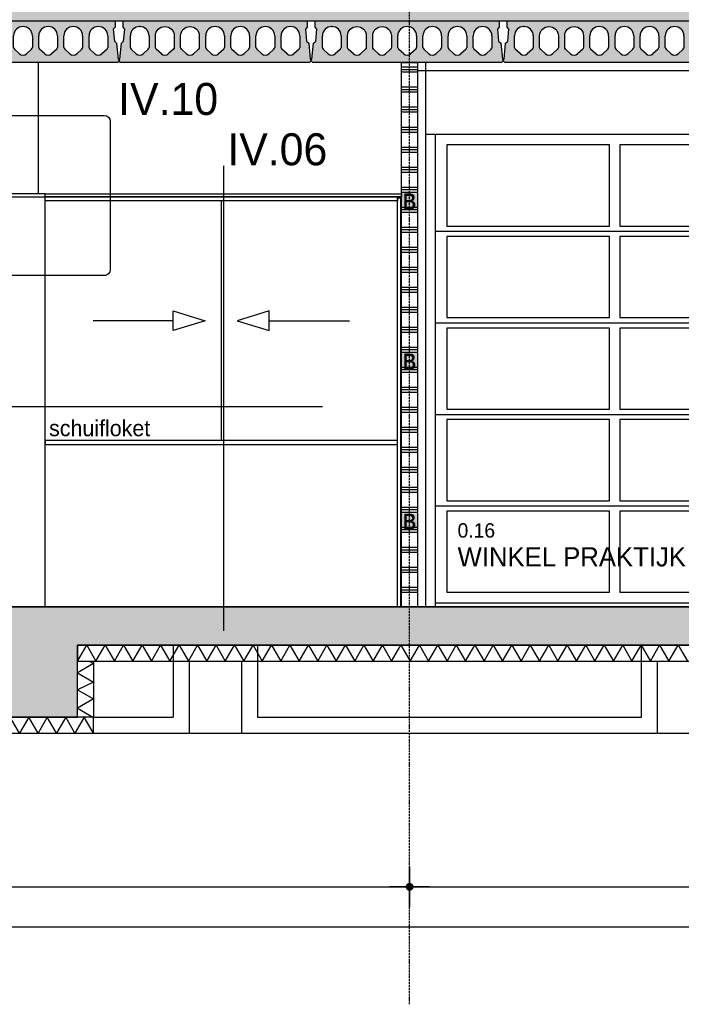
# Model space of a CAD drawing. Header units: millimetres. Extents: x -297000 to 504135, y -166520 to 252050.
# Tile 247 of 250: x 27289 to 31423, y -37084 to -30933. Entities that reach past the tile are written whole.
import ezdxf

# ---------------------------------------------------------------- set-up
doc = ezdxf.new("R2010")
doc.units = ezdxf.units.MM
doc.header["$MEASUREMENT"] = 0
for name, pattern in [('ACAD_ISO10W100', [18, 12, -3, 0, -3]), ('CENTER', [50.800000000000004, 31.75, -6.349999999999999, 6.349999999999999, -6.349999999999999]), ('HIDDEN2', [4.762499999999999, 3.175, -1.5875])]:
    doc.linetypes.add(name, pattern=pattern)
doc.layers.get('Defpoints').update_dxf_attribs({"color": 6})
doc.layers.add('000_FRAME_N', color=30, linetype='Continuous', plot=False)
for name, color, linetype in [('010_D0050_D', 1, 'Continuous'), ('010_T0050_T', 4, 'Continuous'), ('010_T0100_T', 4, 'Continuous'), ('040_AXPRI_B', 9, 'CENTER'), ('053_SHADE_S', 253, 'Continuous'), ('068_HATCH_H', 8, 'Continuous'), ('080_SYMB_DETAIL', 4, 'Continuous'), ('210_INSUL_G', 8, 'Continuous'), ('220_WALIN_E', 1, 'Continuous'), ('220_WALIN_G', 1, 'Continuous'), ('299_CONCR_G', 3, 'Continuous'), ('299_CONCR_H', 251, 'Continuous'), ('299_STEEL_H', 8, 'Continuous'), ('310_WINDO_E', 1, 'Continuous'), ('320_DOORS_E', 8, 'Continuous'), ('420_WAFIN_G', 1, 'Continuous'), ('450_CEIFI_G', 2, 'Continuous')]:
    doc.layers.add(name, color=color, linetype=linetype)
doc.styles.add('VMX 1 SMALL 100', font='unvr55w.TTF', dxfattribs={"height": 100})
doc.styles.add('VMX 2 MEDIUM 50', font='unvr55w.TTF', dxfattribs={"height": 100})
doc.styles.add('VMX 3 BIG 200', font='unvr55w.TTF', dxfattribs={"height": 800})
doc.styles.add('VMX 4 GIANT 50', font='unvr55w.TTF', dxfattribs={"height": 300})
doc.dimstyles.new('VMX 50', dxfattribs={"dimscale": 50, "dimtxt": 1, "dimasz": 1, "dimexe": 2, "dimexo": 2, "dimgap": 0.7, "dimtad": 1, "dimdec": 0, "dimdsep": 46, "dimtxsty": 'VMX 2 MEDIUM 50', "dimblk1": 'VMX-DIM-ARROW', "dimblk2": 'VMX-DIM-ARROW', "dimsah": 1, "dimcen": 1, "dimdle": 2, "dimse1": 1, "dimse2": 1, "dimclrd": 256, "dimclre": 256, "dimclrt": 256, "dimadec": 0, "dimazin": 0, "dimtm": 1e-09, "dimtfac": 1, "dimtdec": 0, "dimtmove": 2, "dimatfit": 2, "dimldrblk": 'VMX-DIM-ARROW', "dimfxl": 0, "dimtolj": 2, "dimlwd": -1, "dimarcsym": 0})

# ---------------------------------------------------------------- blocks, each defined once
blk = doc.blocks.new('GRID02')
at = {"layer": '040_AXPRI_B', "linetype": 'ACAD_ISO10W100'}
blk.add_line((17399.99999783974, -2483.903999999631), (17399.99999788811, 11470.78071810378), dxfattribs=at)
at = {"layer": 'Defpoints'}
blk.add_lwpolyline([(-4000, 0), (27199.99999785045, 0)], dxfattribs=at)
blk = doc.blocks.new('KANAALPLAAT260')
at = {"layer": '299_CONCR_H'}
h = blk.add_hatch(color=256, dxfattribs=at)
h.paths.add_polyline_path([(5.049627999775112, 120.4962809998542), (18.44946200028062, 133.8961149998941), (25.96350099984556, 209.0364990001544), (15, 220), (15, 260), (1165, 260), (1165, 220), (1154.036499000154, 209.0364990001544), (1161.550537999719, 133.8961149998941), (1174.950372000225, 120.4962809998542), (1185, 20), (1190, 20), (1190, 10), (1180, 0), (0, 0), (-10, 10), (-10, 20), (-5, 20)])
edge = h.paths.add_edge_path(flags=16)
edge.add_arc((119, 76.68257113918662), 31.68257478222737, 226.8415831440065, 313.1584168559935)
edge.add_line((140.6714472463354, 53.57123368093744), (172.760268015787, 83.66084609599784))
edge.add_arc((162.5, 94.60282490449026), 15, 313.1584168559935, 360)
edge.add_line((177.5, 94.60282490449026), (177.5, 166.5))
edge.add_arc((119, 166.5), 58.5, 0, 180)
edge.add_line((60.5, 166.5), (60.5, 94.60282490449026))
edge.add_arc((75.5, 94.60282490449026), 14.99999999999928, 180, 226.8415831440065)
edge.add_line((65.239731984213, 83.66084609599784), (97.32855275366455, 53.57123368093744))
edge = h.paths.add_edge_path(flags=16)
edge.add_line((254.3285527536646, 53.57123368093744), (222.239731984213, 83.66084609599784))
edge.add_arc((232.5, 94.60282490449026), 14.99999999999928, 180, 226.8415831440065, ccw=False)
edge.add_line((217.5, 94.60282490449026), (217.5, 166.5))
edge.add_arc((276, 166.5), 58.5, 0, 180, ccw=False)
edge.add_line((334.5, 166.5), (334.5, 94.60282490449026))
edge.add_arc((319.5, 94.60282490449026), 15, -46.841583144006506, 0, ccw=False)
edge.add_line((329.760268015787, 83.66084609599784), (297.6714472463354, 53.57123368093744))
edge.add_arc((276, 76.68257113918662), 31.68257478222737, 226.8415831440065, 313.1584168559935, ccw=False)
edge = h.paths.add_edge_path(flags=16)
edge.add_arc((389.5, 94.60282490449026), 14.99999999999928, 180, 226.8415831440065)
edge.add_line((379.239731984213, 83.66084609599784), (411.3285527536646, 53.57123368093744))
edge.add_arc((433, 76.68257113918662), 31.68257478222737, 226.8415831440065, 313.1584168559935)
edge.add_line((454.6714472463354, 53.57123368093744), (486.760268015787, 83.66084609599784))
edge.add_arc((476.5, 94.60282490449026), 15, 313.1584168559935, 360)
edge.add_line((491.5, 94.60282490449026), (491.5, 166.5))
edge.add_arc((433, 166.5), 58.5, 0, 180)
edge.add_line((374.5, 166.5), (374.5, 94.60282490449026))
edge = h.paths.add_edge_path(flags=16)
edge.add_arc((590, 76.68257113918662), 31.68257478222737, 226.8415831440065, 313.1584168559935)
edge.add_line((611.6714472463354, 53.57123368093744), (643.760268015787, 83.66084609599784))
edge.add_arc((633.5, 94.60282490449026), 15, 313.1584168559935, 360)
edge.add_line((648.5, 94.60282490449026), (648.5, 166.5))
edge.add_arc((590, 166.5), 58.5, 0, 180)
edge.add_line((531.5, 166.5), (531.5, 94.60282490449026))
edge.add_arc((546.5, 94.60282490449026), 14.99999999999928, 180, 226.8415831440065)
edge.add_line((536.239731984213, 83.66084609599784), (568.3285527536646, 53.57123368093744))
edge = h.paths.add_edge_path(flags=16)
edge.add_line((725.3285527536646, 53.57123368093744), (693.239731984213, 83.66084609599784))
edge.add_arc((703.5, 94.60282490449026), 14.99999999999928, 180, 226.8415831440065, ccw=False)
edge.add_line((688.5, 94.60282490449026), (688.5, 166.5))
edge.add_arc((747, 166.5), 58.5, 0, 180, ccw=False)
edge.add_line((805.5, 166.5), (805.5, 94.60282490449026))
edge.add_arc((790.5, 94.60282490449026), 15, -46.841583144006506, 0, ccw=False)
edge.add_line((800.760268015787, 83.66084609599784), (768.6714472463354, 53.57123368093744))
edge.add_arc((747, 76.68257113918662), 31.68257478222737, 226.8415831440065, 313.1584168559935, ccw=False)
edge = h.paths.add_edge_path(flags=16)
edge.add_arc((860.5, 94.60282490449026), 14.99999999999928, 180, 226.8415831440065)
edge.add_line((850.239731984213, 83.66084609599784), (882.3285527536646, 53.57123368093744))
edge.add_arc((904, 76.68257113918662), 31.68257478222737, 226.8415831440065, 313.1584168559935)
edge.add_line((925.6714472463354, 53.57123368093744), (957.760268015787, 83.66084609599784))
edge.add_arc((947.5, 94.60282490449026), 15, 313.1584168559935, 360)
edge.add_line((962.5, 94.60282490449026), (962.5, 166.5))
edge.add_arc((904, 166.5), 58.5, 0, 180)
edge.add_line((845.5, 166.5), (845.5, 94.60282490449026))
edge = h.paths.add_edge_path(flags=16)
edge.add_line((1002.5, 94.60282490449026), (1002.5, 166.5))
edge.add_arc((1061, 166.5), 58.5, 0, 180, ccw=False)
edge.add_line((1119.5, 166.5), (1119.5, 94.60282490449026))
edge.add_arc((1104.5, 94.60282490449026), 15, -46.841583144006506, 0, ccw=False)
edge.add_line((1114.760268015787, 83.66084609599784), (1082.671447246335, 53.57123368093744))
edge.add_arc((1061, 76.68257113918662), 31.68257478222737, 226.8415831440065, 313.1584168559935, ccw=False)
edge.add_line((1039.328552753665, 53.57123368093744), (1007.239731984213, 83.66084609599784))
edge.add_arc((1017.5, 94.60282490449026), 14.99999999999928, 180, 226.8415831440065, ccw=False)
at = {"layer": '299_CONCR_G'}
for p, q in [((60.5, 94.60282490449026), (60.5, 166.5)), ((177.5, 166.5), (177.5, 94.60282490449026)), ((531.5, 94.60282490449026), (531.5, 166.5)), ((648.5, 166.5), (648.5, 94.60282490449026)), ((688.5, 94.60282490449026), (688.5, 166.5)), ((805.5, 166.5), (805.5, 94.60282490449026)), ((845.5, 94.60282490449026), (845.5, 166.5)), ((962.5, 166.5), (962.5, 94.60282490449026)), ((1002.5, 94.60282490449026), (1002.5, 166.5)), ((1119.5, 166.5), (1119.5, 94.60282490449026)), ((97.32855275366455, 53.57123368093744), (65.239731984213, 83.66084609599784)), ((254.3285527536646, 53.57123368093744), (222.239731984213, 83.66084609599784)), ((329.760268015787, 83.66084609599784), (297.6714472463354, 53.57123368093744)), ((411.3285527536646, 53.57123368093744), (379.239731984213, 83.66084609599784)), ((486.760268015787, 83.66084609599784), (454.6714472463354, 53.57123368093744)), ((568.3285527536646, 53.57123368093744), (536.239731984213, 83.66084609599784)), ((643.760268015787, 83.66084609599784), (611.6714472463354, 53.57123368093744)), ((725.3285527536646, 53.57123368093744), (693.239731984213, 83.66084609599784)), ((800.760268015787, 83.66084609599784), (768.6714472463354, 53.57123368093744)), ((882.3285527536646, 53.57123368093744), (850.239731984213, 83.66084609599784)), ((957.760268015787, 83.66084609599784), (925.6714472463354, 53.57123368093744)), ((1039.328552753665, 53.57123368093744), (1007.239731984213, 83.66084609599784)), ((1114.760268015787, 83.66084609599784), (1082.671447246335, 53.57123368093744))]:
    blk.add_line(p, q, dxfattribs=at)
blk.add_lwpolyline([(1161.550537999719, 133.8961149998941), (1174.950372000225, 120.4962809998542), (1185, 20), (1190, 20), (1190, 10), (1180, 0), (0, 0), (-10, 10), (-10, 20), (-5, 20), (5.049627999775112, 120.4962809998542), (18.44946200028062, 133.8961149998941), (25.96350099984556, 209.0364990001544), (15, 220), (15, 260), (1165, 260), (1165, 220), (1154.036499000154, 209.0364990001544)], close=True, dxfattribs=at)
for points in [[(222.2397319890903, 83.6608460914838, -0.2072792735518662), (217.5, 94.60282490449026), (217.5, 166.5, -0.9999999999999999), (334.5, 166.5), (334.5, 94.60282490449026, -0.2072792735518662), (329.7602680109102, 83.66084609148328)], [(379.2397319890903, 83.6608460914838, -0.2072792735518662), (374.5, 94.60282490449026), (374.5, 166.5, -0.9999999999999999), (491.5, 166.5), (491.5, 94.60282490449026, -0.2072792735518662), (486.7602680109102, 83.66084609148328)]]:
    blk.add_lwpolyline(points, format="xyb", dxfattribs=at)
blk.add_lwpolyline([(172.760268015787, 83.66084609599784), (140.6714472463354, 53.57123368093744)], dxfattribs=at)
for centre, radius, start, end in [((119, 166.5), 58.5, 0, 180), ((590, 166.5), 58.5, 0, 180), ((747, 166.5), 58.5, 0, 180), ((904, 166.5), 58.5, 0, 180), ((1061, 166.5), 58.5, 0, 180), ((75.5, 94.60282490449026), 14.99999999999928, 180, 226.8415831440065), ((162.5, 94.60282490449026), 15, 313.1584168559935, 0), ((546.5, 94.60282490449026), 14.99999999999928, 180, 226.8415831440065), ((633.5, 94.60282490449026), 15, 313.1584168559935, 0), ((703.5, 94.60282490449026), 14.99999999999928, 180, 226.8415831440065), ((790.5, 94.60282490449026), 15, 313.1584168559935, 0), ((860.5, 94.60282490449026), 14.99999999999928, 180, 226.8415831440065), ((947.5, 94.60282490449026), 15, 313.1584168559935, 0), ((1017.5, 94.60282490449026), 14.99999999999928, 180, 226.8415831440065), ((1104.5, 94.60282490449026), 15, 313.1584168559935, 0), ((119, 76.68257113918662), 31.68257478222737, 226.8415831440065, 313.1584168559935), ((276, 76.68257113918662), 31.68257478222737, 226.8415831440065, 313.1584168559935), ((433, 76.68257113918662), 31.68257478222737, 226.8415831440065, 313.1584168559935), ((590, 76.68257113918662), 31.68257478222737, 226.8415831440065, 313.1584168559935), ((747, 76.68257113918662), 31.68257478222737, 226.8415831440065, 313.1584168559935), ((904, 76.68257113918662), 31.68257478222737, 226.8415831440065, 313.1584168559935), ((1061, 76.68257113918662), 31.68257478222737, 226.8415831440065, 313.1584168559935)]:
    blk.add_arc(centre, radius, start, end, dxfattribs=at)
at = {"layer": '299_CONCR_G', "linetype": 'ByBlock'}
blk.add_point((119.0456621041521, 224.9999821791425), dxfattribs=at)
blk = doc.blocks.new('SEGMENTDEUR_aanzicht')
at = {"layer": '320_DOORS_E'}
for points in [[(5700.000000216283, 2950), (100.0000004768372, 2950)], [(160.0000004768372, 2950), (160.0000004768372, 0)], [(4580.000000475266, 0), (4630.000000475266, 0), (4630.000000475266, 2950), (4580.000000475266, 2950), (4580.000000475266, 0)], [(4630.000000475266, 0), (4700.002486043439, -2.275919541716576e-07), (4700.002486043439, 2950), (4630.000000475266, 2950.000000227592), (4630.000000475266, 0)], [(5699.99998373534, 2885), (4765.002469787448, 2885), (4765.002469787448, 2442.99999999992), (5699.99998373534, 2442.999999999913)], [(160.0000004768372, 2345.499999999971), (4580.000000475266, 2345.499999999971)], [(5699.999983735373, 2378.000211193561), (4700.002580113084, 2377.999999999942), (4700.002469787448, -2.275919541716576e-07), (5699.999983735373, -1.178850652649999e-07)], [(5699.999983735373, 2312.99999612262), (4765.00257618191, 2312.999999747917), (4765.00257618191, 1806.000000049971), (5699.999983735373, 1805.999996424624)], [(5699.999983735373, 2257.760817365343), (4700.002469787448, 1212.50012045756), (5699.999983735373, 167.2394238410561)], [(160.0000004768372, 1773.500000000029), (4580.000000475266, 1773.500000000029)], [(5699.999983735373, 1740.99999632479), (4765.00257618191, 1740.999999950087), (4765.002576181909, 1234.00000005), (5699.999983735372, 1233.999996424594)], [(160.0000004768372, 1201.500000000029), (4580.000000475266, 1201.500000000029)], [(5699.999983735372, 1168.999996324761), (4765.002576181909, 1168.999999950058), (4765.002576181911, 662.0000000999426), (5699.999983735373, 661.9999964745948)], [(160.0000004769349, 629.5000000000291), (4580.000000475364, 629.5000000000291)], [(5699.999983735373, 596.9999963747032), (4765.002576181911, 597), (4765.002576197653, 134.999999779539), (5699.999983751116, 134.9999961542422)], [(160.0000004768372, 25), (4580.000000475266, 25)], [(160.0000004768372, 0), (4580.000000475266, 0)]]:
    blk.add_lwpolyline(points, dxfattribs=at)
for points in [[(1249.000000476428, 2885), (232.0000004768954, 2885), (232.0000004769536, 2378), (1249.000000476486, 2378)], [(2336.00000047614, 2885.000000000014), (1314.000000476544, 2885), (1314.000000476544, 2377.999999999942), (2336.00000047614, 2377.999999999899)], [(3423.000000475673, 2885), (2401.000000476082, 2885.000000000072), (2401.00000047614, 2378.000000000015), (3423.000000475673, 2377.999999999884)], [(4508.000000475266, 2885), (3488.000000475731, 2885), (3488.000000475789, 2377.999999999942), (4508.000000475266, 2377.999999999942)], [(1249.000000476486, 2312.999999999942), (232.0000004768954, 2312.999999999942), (232.0000004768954, 1806), (1249.000000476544, 1806)], [(2336.000000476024, 2313.000000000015), (1314.000000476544, 2312.999999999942), (1314.000000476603, 1806), (2336.000000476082, 1806.000000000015)], [(3423.000000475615, 2312.999999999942), (2401.00000047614, 2312.999999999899), (2401.000000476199, 1806.000000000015), (3423.000000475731, 1805.999999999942)], [(4508.000000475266, 2312.999999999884), (3488.000000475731, 2312.999999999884), (3488.000000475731, 1806), (4508.000000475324, 1806)], [(1249.000000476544, 1741), (232.0000004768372, 1741), (232.0000004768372, 1234), (1249.000000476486, 1234)], [(2336.000000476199, 1741.000000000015), (1314.000000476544, 1741), (1314.000000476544, 1234), (2336.00000047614, 1234.000000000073)], [(3423.000000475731, 1741), (2401.00000047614, 1741.000000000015), (2401.00000047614, 1234.000000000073), (3423.000000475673, 1234)], [(4508.000000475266, 1741), (3488.000000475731, 1740.999999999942), (3488.000000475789, 1234), (4508.000000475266, 1234)], [(1249.000000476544, 1168.999999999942), (232.0000004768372, 1169.000000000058), (232.0000004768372, 662), (1249.000000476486, 662)], [(2336.00000047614, 1168.999999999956), (1314.000000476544, 1168.999999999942), (1314.000000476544, 662), (2336.00000047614, 662.0000000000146)], [(3423.000000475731, 1168.999999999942), (2401.00000047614, 1169.000000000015), (2401.00000047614, 662.0000000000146), (3423.000000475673, 662)], [(4508.000000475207, 1169), (3488.000000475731, 1169), (3488.000000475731, 662), (4508.000000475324, 662.0000000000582)], [(1249.000000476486, 597), (232.0000004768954, 596.9999999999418), (232.0000004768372, 90), (1249.000000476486, 90.00000000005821)], [(2336.000000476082, 597.0000000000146), (1314.000000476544, 596.9999999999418), (1314.000000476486, 90), (2336.00000047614, 90.00000000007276)], [(3423.000000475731, 597), (2401.00000047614, 597.0000000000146), (2401.000000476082, 90.00000000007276), (3423.000000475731, 90)], [(4508.000000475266, 597), (3488.000000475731, 597), (3488.000000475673, 83.50000000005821), (4508.000000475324, 83.5)]]:
    blk.add_lwpolyline(points, close=True, dxfattribs=at)
at = {"layer": '320_DOORS_E', "color": 1}
for points in [[(2307.601228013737, 1997.500237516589), (2368.500000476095, 2197.500237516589), (2429.398772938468, 1997.500237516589), (2307.601228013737, 1997.500237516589)], [(2368.500000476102, 370.0001187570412), (2368.500000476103, 1997.500237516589)]]:
    blk.add_lwpolyline(points, dxfattribs=at)
blk = doc.blocks.new('1006_X-03.02')
at = {"layer": '053_SHADE_S'}
h = blk.add_hatch(color=256, dxfattribs=at)
h.paths.add_polyline_path([(-100.0000022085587, 3730), (9258.001644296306, 3729.999962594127), (9258.001451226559, 3800.00000000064), (-100.0000022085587, 3800)])
h.paths.add_polyline_path([(11266.00145551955, 3730), (23300.01137784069, 3729.999962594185), (23300.01118477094, 3800.00000000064), (11266.00145551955, 3800)])
h.paths.add_polyline_path([(-100.000002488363, 3659.999962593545), (9472.001648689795, 3659.999947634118), (9472.001455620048, 3729.999985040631), (-100.000002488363, 3729.999962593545)])
h.paths.add_polyline_path([(11052.00145122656, 3659.999982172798), (23300.0115709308, 3659.992544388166), (23300.01137786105, 3729.992581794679), (11052.00145122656, 3729.999982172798)])
at = {"layer": '068_HATCH_H'}
h = blk.add_hatch(dxfattribs=at)
h.set_pattern_fill('AR-CONC', color=256, scale=10, style=0)
h.set_pattern_definition([(49.99999999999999, (-12325.00000211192, 34600.00000125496), (71.72601826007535, -6.275213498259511), [7.5, -82.5]), (355, (-12325.00000211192, 34600.00000125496), (-13.8751333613, 75.21921337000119), [6, -66]), (100.4514, (-12319.02283411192, 34599.47706725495), (57.85093817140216, 68.94395420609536), [6.374019, -70.11421119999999]), (46.18420000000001, (-12325.00000211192, 34620.00000125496), (106.7241048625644, -16.55190143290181), [11.25, -123.75]), (96.6356, (-12316.10632761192, 34618.62067055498), (93.46627055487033, 97.41178709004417), [9.561028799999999, -105.1713]), (351.1842, (-12325.00000211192, 34620.00000125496), (93.46619451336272, 97.41186009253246), [9, -99]), (21, (-12315.00000211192, 34615.00000125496), (59.69070521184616, -40.26188906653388), [7.5, -82.5]), (326.0000000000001, (-12315.00000211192, 34615.00000125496), (24.33153319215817, 72.5150045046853), [6, -66]), (71.4514, (-12310.02577881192, 34611.64484065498), (84.02226285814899, 32.25304967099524), [6.374019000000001, -70.1142112]), (37.50000000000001, (-12325.00000211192, 34600.00000125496), (1.215985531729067, 33.28938538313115), [0, -65.19999999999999, 0, -67, 0, -66.25]), (7.499999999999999, (-12325.00000211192, 34600.00000125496), (26.30695374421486, 39.44117118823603), [0, -38.2, 0, -63.7, 0, -25.25]), (327.5, (-12347.30000211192, 34600.00000125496), (53.38224361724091, -2.25548717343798), [0, -25, 0, -78, 0, -103.5]), (317.5, (-12357.30000211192, 34600.00000125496), (58.31861693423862, 10.01049823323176), [0, -32.5, 0, -51.8, 0, -73.5])])
h.paths.add_polyline_path([(11052.00145122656, 3659.999982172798), (23300.0115709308, 3659.992544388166), (23300.01137786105, 3729.992581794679), (11052.00145122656, 3729.999982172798)])
h.paths.add_polyline_path([(-100.000002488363, 3659.999962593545), (9472.001648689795, 3659.999947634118), (9472.001455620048, 3729.999985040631), (-100.000002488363, 3729.999962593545)])
h = blk.add_hatch(dxfattribs=at)
h.set_pattern_fill('PLAST', color=256, scale=500, angle=180, style=0)
h.set_pattern_definition([(180, (-12324.99931118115, -16352.99977189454), (-1.530808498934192e-14, -125), []), (180, (-12324.99931118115, -16368.62477189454), (-1.530808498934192e-14, -125), []), (180, (-12324.99931118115, -16384.24977189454), (-1.530808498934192e-14, -125), [])])
h.paths.add_polyline_path([(17450.000686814, 0.0002280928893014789), (17350.000686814, 0.0002280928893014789), (17350.00068681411, 3400.000000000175), (17450.00068681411, 3400.000000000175)])
at = {"layer": '299_CONCR_H'}
blk.add_hatch(color=256, dxfattribs=at).paths.add_polyline_path([(23549.99999784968, -690.0000000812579), (23550.00043746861, -239.999692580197), (23299.99999787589, -239.9999867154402), (23299.99999787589, -3.904569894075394e-07), (14868.00001088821, -3.904569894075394e-07), (14868.00001088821, -200.000000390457), (5906.99999781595, -200.000000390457), (5906.99999781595, 0), (-100, 0), (-100, -239.9996876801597), (-350, -239.9996925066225), (-350, -690), (350, -690), (350, -240.0000010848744), (5449.999998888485, -240), (5449.99999781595, -690.000000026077), (6149.99999781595, -690.000000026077), (6149.99999781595, -440.000000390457), (10809.00145367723, -440.000000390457), (10809.00145038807, -690.000000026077), (11509.0014536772, -690.0000288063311), (11509.0014536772, -440.000000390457), (14625.00000981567, -440.000000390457), (14625.00000981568, -690.000000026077), (15325.00000981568, -690.000000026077), (15325.00000940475, -240.000000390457), (22850.00033803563, -240.0000810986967), (22850.00033803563, -690.0000000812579)])
at = {"layer": '068_HATCH_H'}
for points in [[(15325.00000940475, -339.9999915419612), (15382.73503121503, -240.000000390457), (15440.47005302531, -339.9999915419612), (15498.20507483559, -240.000000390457), (15555.94009664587, -339.9999915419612), (15613.67511845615, -240.000000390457), (15671.41014026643, -339.9999915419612), (15729.14516468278, -239.9999958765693), (15786.88018909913, -339.9999915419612), (15844.61521090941, -240.000000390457), (15902.35023271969, -339.9999915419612), (15960.08525452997, -240.000000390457), (16017.82027634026, -339.9999915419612), (16075.55529815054, -240.000000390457), (16133.29031996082, -339.999991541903), (16191.02534177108, -240.000000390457), (16248.76036358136, -339.9999915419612), (16306.49538539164, -240.000000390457), (16364.23040720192, -339.9999915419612), (16421.9654290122, -240.000000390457), (16479.70045082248, -339.9999915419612), (16537.43547523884, -239.9999958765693), (16595.17049965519, -339.9999915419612), (16652.90552146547, -240.000000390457), (16710.64054327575, -339.9999915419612), (16768.37556508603, -240.000000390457), (16826.11058689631, -339.9999915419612), (16883.84560870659, -240.000000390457), (16941.58063051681, -339.9999915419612), (16999.31565232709, -240.000000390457), (17057.05067413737, -339.9999915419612), (17114.78569594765, -240.000000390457), (17172.52071775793, -339.9999915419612), (17230.25573956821, -240.000000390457), (17287.99076137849, -339.9999915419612), (17345.72578579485, -239.9999958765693), (17403.4608102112, -339.9999915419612), (17461.19583202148, -240.000000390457), (17518.93085383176, -339.9999915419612), (17576.66587564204, -240.000000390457), (17634.40089745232, -339.9999915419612), (17692.1359192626, -240.000000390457), (17749.87094107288, -339.999991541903), (17807.60596288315, -240.000000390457), (17865.34098469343, -339.9999915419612), (17923.07600650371, -240.000000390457), (17980.81102831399, -339.9999915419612), (18038.54605012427, -240.000000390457), (18096.28107193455, -339.9999915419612), (18154.0160963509, -239.9999958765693), (18211.75112076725, -339.9999915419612), (18269.48614257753, -240.000000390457), (18327.22116438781, -339.9999915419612), (18384.95618619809, -240.000000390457), (18442.69120800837, -339.9999915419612), (18500.42622981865, -240.000000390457), (18558.16125162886, -339.9999915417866), (18615.89627343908, -240.000000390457), (18673.63129524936, -339.9999915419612), (18731.36631705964, -240.000000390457), (18789.10133886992, -339.9999915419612), (18846.8363606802, -240.000000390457), (18904.57138249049, -339.9999915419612), (18962.30640690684, -239.9999958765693), (19020.04143132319, -339.9999915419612), (19077.77645313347, -240.000000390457), (19135.51147494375, -339.9999915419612)], [(15398.20510822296, -339.9996924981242), (15425.00000981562, -355.4697361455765), (15325.00001866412, -413.2047579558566), (15425.00000981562, -470.9397797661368), (15325.00001866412, -518.6751139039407), (15425.00000981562, -576.4101357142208), (15325.00001415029, -634.1451601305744), (15425.00000981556, -691.8801845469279)], [(15425.00001474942, -790.0000085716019), (15367.26499293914, -690.0000174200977), (15309.52997112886, -790.0000085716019), (15251.79494931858, -690.0000174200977), (15194.0599275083, -790.0000085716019), (15136.32490569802, -690.0000174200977), (15078.58988388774, -790.0000085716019), (15020.85485947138, -690.0000129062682), (14963.11983505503, -790.0000085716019), (14905.38481324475, -690.0000174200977), (14847.64979143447, -790.0000085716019), (14789.91476962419, -690.0000174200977), (14732.17974781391, -790.0000085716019), (14674.44472600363, -690.0000174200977), (14616.70970419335, -790.0000085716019), (14558.97467234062, -690.000000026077), (14525.00000981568, -748.8458416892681)]]:
    blk.add_lwpolyline(points, dxfattribs=at)
at = {"layer": '210_INSUL_G', "color": 1}
for points in [[(15325.00001433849, -339.9999915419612), (22850.0003414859, -340.0022758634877), (22850.00034255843, -240.0022847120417), (15325.00000940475, -240.000000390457), (15325.00001433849, -339.9999915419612)], [(15325.00000981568, -690.000000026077), (15325.00000981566, -339.9996924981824), (15425.00000981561, -339.9996924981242), (15425.00000981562, -690.000000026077)], [(15425.00000981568, -690.000000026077), (14525.00000981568, -690.000000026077), (14525.00000981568, -790.000000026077), (15425.00000981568, -790.0000000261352), (15425.00000981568, -690.000000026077)]]:
    blk.add_lwpolyline(points, dxfattribs=at)
at = {"layer": '210_INSUL_G'}
for points in [[(15425.00001474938, -790.0000085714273), (16025.00000981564, -790.0000000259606), (16025.00008267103, -339.999904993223)], [(16349.99990169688, -340.0000036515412), (16350.00001211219, -790.000000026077), (18950.00001691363, -790.000000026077), (18949.99992906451, -340.000792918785)], [(450, -790), (22749.99990226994, -790.0105126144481)]]:
    blk.add_lwpolyline(points, dxfattribs=at)
at = {"layer": '220_WALIN_E'}
for points in [[(15082.00000981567, 2579.000328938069), (15082.00000981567, 3400.000000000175)], [(14868.00001085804, 2560.000328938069), (15123.00145364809, 2560.000328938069), (15123.00145364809, 2579.000328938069), (14868.00001088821, 2579.000328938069), (14868.00001088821, 2560.000328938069)], [(17350.00068684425, 2560.000328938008), (15123.00145364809, 2560.000328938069), (15123.00145364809, 2579.000328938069), (17350.00068681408, 2579.000328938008), (17350.00068681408, 2560.000328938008)], [(15123.00145367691, 0.0003289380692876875), (15123.00145364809, 2560.000328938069)]]:
    blk.add_lwpolyline(points, dxfattribs=at)
at = {"layer": '220_WALIN_G', "ltscale": 10}
blk.add_line((17350.00068681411, 2432.071620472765), (17350.00068681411, 2592.071620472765), dxfattribs=at)
blk.add_lwpolyline([(17450.000686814, 0.0002280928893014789), (17350.000686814, 0.0002280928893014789), (17350.00068681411, 3400.000000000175), (17450.00068681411, 3400.000000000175)], close=True, dxfattribs=at)
at = {"layer": '220_WALIN_G'}
blk.add_lwpolyline([(15123.00145364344, 1013.999999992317), (17324.00068783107, 1014.000007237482)], dxfattribs=at)
at = {"layer": '299_CONCR_G'}
blk.add_lwpolyline([(11052.00145122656, 3659.999982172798), (23300.0115709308, 3659.992544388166), (23300.01137786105, 3729.992581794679), (11052.00145122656, 3729.999982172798)], close=True, dxfattribs=at)
for points in [[(23549.99999784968, -690.0000000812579), (23550.00043746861, -239.999692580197), (23299.99999787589, -239.9999867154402), (23299.99999787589, -3.904569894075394e-07), (14868.00001088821, -3.904569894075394e-07), (14868.00001088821, -200.000000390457), (5906.99999781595, -200.000000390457), (5906.99999781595, 0), (-100, 0)], [(350, -240.0000010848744), (5449.999998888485, -240), (5449.99999781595, -690.000000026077), (6149.99999781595, -690.000000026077), (6149.99999781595, -440.000000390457), (10809.00145367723, -440.000000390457), (10809.00145038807, -690.000000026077), (11509.0014536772, -690.0000288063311), (11509.0014536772, -440.000000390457), (14625.00000981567, -440.000000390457), (14625.00000981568, -690.000000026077), (15325.00000981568, -690.000000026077), (15325.00000940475, -240.000000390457), (22850.00033803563, -240.0000810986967), (22850.00033803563, -690.0000000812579), (23549.99999784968, -690.0000000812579)]]:
    blk.add_lwpolyline(points, dxfattribs=at)
at = {"layer": '299_CONCR_G', "color": 8, "linetype": 'HIDDEN2'}
for points in [[(15425.00000981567, -690.0000000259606), (15925.00000981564, -690.0000000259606), (15925.00001793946, -239.9997370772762)], [(16449.9999320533, -240.0000428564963), (16449.99999781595, -690.000000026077), (18849.99999781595, -690.000000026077), (18849.99990996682, -240.0007714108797)]]:
    blk.add_lwpolyline(points, dxfattribs=at)
at = {"layer": '299_STEEL_H'}
blk.add_lwpolyline([(17499.99999782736, 3400.000000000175), (17500.00000215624, 0.000306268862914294)], dxfattribs=at)
at = {"layer": '310_WINDO_E', "color": 8, "ltscale": 200}
for points in [[(15123.00145364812, 2560.00032625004), (17324.00068788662, 2560.00032625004), (17324.00068788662, 2535.00032625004), (15123.00145364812, 2535.00032625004)], [(15123.001453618, 1014.000003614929), (17324.0006878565, 1014.000003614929), (17324.0006878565, 1039.000003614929), (15123.001453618, 1039.000003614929)]]:
    blk.add_lwpolyline(points, close=True, dxfattribs=at)
for points in [[(16223.50107070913, 2535.00032625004), (16223.50107073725, 1039.000003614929)], [(15923.2512621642, 1847.898937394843), (16123.2512621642, 1787.000164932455), (15923.2512621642, 1726.101392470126), (15923.2512621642, 1847.898937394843)], [(16523.75087925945, 1847.898937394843), (16323.75087925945, 1787.000164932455), (16523.75087925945, 1726.101392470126), (16523.75087925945, 1847.898937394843)], [(15923.2512621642, 1787.000164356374), (15423.2512621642, 1787.000162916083)], [(16523.75087925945, 1787.000164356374), (17023.75087925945, 1787.000162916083)]]:
    blk.add_lwpolyline(points, dxfattribs=at)
at = {"layer": '420_WAFIN_G'}
blk.add_lwpolyline([(17324.00068688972, 0), (17324.00068926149, 2555.000328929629), (17343.00068926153, 2555.000328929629), (17343.00068688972, 0), (17324.00068688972, 0)], dxfattribs=at)
at = {"layer": '450_CEIFI_G'}
blk.add_lwpolyline([(17449.99999785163, 3350.000000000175), (23184.9999978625, 3350.000000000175)], dxfattribs=at)
for name, p in [('GRID02', (0, 0)), ('KANAALPLAAT260', (14394.99999786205, 3400.000000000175)), ('KANAALPLAAT260', (15594.99999786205, 3400.000000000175)), ('KANAALPLAAT260', (16794.99999786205, 3400.000000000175)), ('KANAALPLAAT260', (17994.99999786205, 3400.000000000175)), ('SEGMENTDEUR_aanzicht', (17400.00000161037, 0))]:
    blk.add_blockref(name, p)
at = {"layer": '220_WALIN_E', "ltscale": 10, "char_height": 100, "width": 100, "attachment_point": 5, "style": 'VMX 1 SMALL 100', "bg_fill": 1, "box_fill_scale": 1, "bg_fill_color": 255, "bg_fill_transparency": 0}
for insert in [(17400.00068681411, 2532.071620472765), (17400.00068681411, 1532.071620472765), (17400.00068681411, 532.0716204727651)]:
    blk.add_mtext('{\\fUnivers Condensed|b1|i0|c0|p34;B}', dxfattribs=dict(at, insert=insert))
blk = doc.blocks.new('VMX-DIM-ARROW')
h = blk.add_hatch(color=256)
edge = h.paths.add_edge_path()
edge.add_arc((0, 0), 0.5, 0, 360)
for p, q in [((0, 2.500000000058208), (0, -2.499999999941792)), ((-2.5, 0), (2.5, 0))]:
    blk.add_line(p, q)
blk = doc.blocks.new('*D833')
at = {"layer": '010_D0050_D'}
blk.add_line((29775.00430932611, -36350.00023882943), (35475.0043093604, -36350.00023882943), dxfattribs=at)
at = {"layer": 'Defpoints', "color": 0}
for p in [(29725.00430932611, -33350.00023882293), (35525.0043093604, -33350.00023921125), (35525.0043093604, -36350.00023882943)]:
    blk.add_point(p, dxfattribs=at)
at = {"layer": '010_D0050_D', "xscale": 50, "yscale": 50, "zscale": 50, "rotation": 180}
blk.add_blockref('VMX-DIM-ARROW', (29725.00430932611, -36350.00023882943), dxfattribs=at)
at = {"layer": '010_D0050_D', "xscale": 50, "yscale": 50, "zscale": 50}
blk.add_blockref('VMX-DIM-ARROW', (35525.0043093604, -36350.00023882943), dxfattribs=at)
at = {"layer": '010_D0050_D', "insert": (32625.00430934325, -36263.12213819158), "char_height": 100, "attachment_point": 5, "style": 'VMX 2 MEDIUM 50'}
blk.add_mtext('\\A2;5800', dxfattribs=at)
blk = doc.blocks.new('*D835')
at = {"layer": '010_D0050_D'}
blk.add_line((23975.00430932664, -36350.00023882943), (29675.00430932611, -36350.00023882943), dxfattribs=at)
at = {"layer": 'Defpoints', "color": 0}
for p in [(23925.00430932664, -33350.00023882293), (29725.00430932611, -33350.00023882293), (29725.00430932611, -36350.00023882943)]:
    blk.add_point(p, dxfattribs=at)
at = {"layer": '010_D0050_D', "xscale": 50, "yscale": 50, "zscale": 50, "rotation": 180}
blk.add_blockref('VMX-DIM-ARROW', (23925.00430932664, -36350.00023882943), dxfattribs=at)
at = {"layer": '010_D0050_D', "xscale": 50, "yscale": 50, "zscale": 50}
blk.add_blockref('VMX-DIM-ARROW', (29725.00430932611, -36350.00023882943), dxfattribs=at)
at = {"layer": '010_D0050_D', "insert": (26825.00430932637, -36263.12213819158), "char_height": 100, "attachment_point": 5, "style": 'VMX 2 MEDIUM 50'}
blk.add_mtext('\\A2;5800', dxfattribs=at)
blk = doc.blocks.new('*D837')
at = {"layer": '010_D0050_D'}
blk.add_line((12075.00430926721, -36600.00023882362), (35775.00430931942, -36600.00023882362), dxfattribs=at)
at = {"layer": 'Defpoints', "color": 0}
for p in [(12025.00430926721, -33350.00023882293), (35825.00430931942, -33350.00023882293), (35825.00430931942, -36600.00023882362)]:
    blk.add_point(p, dxfattribs=at)
at = {"layer": '010_D0050_D', "xscale": 50, "yscale": 50, "zscale": 50, "rotation": 180}
blk.add_blockref('VMX-DIM-ARROW', (12025.00430926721, -36600.00023882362), dxfattribs=at)
at = {"layer": '010_D0050_D', "xscale": 50, "yscale": 50, "zscale": 50}
blk.add_blockref('VMX-DIM-ARROW', (35825.00430931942, -36600.00023882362), dxfattribs=at)
at = {"layer": '010_D0050_D', "insert": (24272.07085705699, -36513.12213818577), "char_height": 100, "attachment_point": 5, "style": 'VMX 2 MEDIUM 50'}
blk.add_mtext('\\A2;23800', dxfattribs=at)

msp = doc.modelspace()

# ---------------------------------------------------------------- linework, layer by layer
at = {"layer": '080_SYMB_DETAIL', "color": 6}
msp.add_lwpolyline([(27854.46910019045, -31567.9996723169), (27854.46910019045, -32492.99967231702, -0.4142135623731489), (27816.96910019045, -32530.49967231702), (26391.96910019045, -32530.49967231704, -0.414213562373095), (26354.46910019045, -32492.99967231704), (26354.46910019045, -31567.99967231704, -0.4142135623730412), (26391.96910019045, -31530.49967231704), (27816.96910019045, -31530.4996723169, -0.414213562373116)], format="xyb", close=True, dxfattribs=at)
for points in [[(28561.501072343, -31844.99967528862), (28561.501072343, -34750.00000125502)], [(26972.00001577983, -33349.99999985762), (29182.00001610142, -33350.00000082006)]]:
    msp.add_lwpolyline(points, dxfattribs=at)

# ---------------------------------------------------------------- block references
msp.add_blockref('1006_X-03.02', (12325.00000211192, -34600.00000125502))

# ---------------------------------------------------------------- texts
at = {"layer": '000_FRAME_N', "insert": (0, -42050.00000250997), "char_height": 4000, "attachment_point": 7, "style": 'VMX 4 GIANT 50'}
msp.add_mtext('A0-03.01-50', dxfattribs=at)
at = {"layer": '010_T0050_T', "insert": (30024.99999996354, -34350.00000125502), "char_height": 120, "attachment_point": 7, "style": 'VMX 2 MEDIUM 50'}
msp.add_mtext('{\\H0.75x;0.16\\P}WINKEL PRAKTIJK{\\H0.75x; }', dxfattribs=at)
at = {"layer": '010_T0100_T', "insert": (27473.00145575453, -33535.99999764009), "char_height": 100, "attachment_point": 7, "style": 'VMX 1 SMALL 100'}
msp.add_mtext('schuifloket', dxfattribs=at)
at = {"layer": '080_SYMB_DETAIL', "attachment_point": 7, "style": 'VMX 3 BIG 200'}
for s, insert, char_height in [('IV.10', (27904.46910019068, -31530.49967231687), 200.0000000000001), ('IV.06', (28586.501072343, -31844.99967528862), 200)]:
    msp.add_mtext(s, dxfattribs=dict(at, insert=insert, char_height=char_height))

# ---------------------------------------------------------------- dimensions: what is measured, and where the dimension line sits
at = {"layer": '010_D0050_D'}
dim = msp.add_linear_dim(base=(35825.00430931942, -36600.00023882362), p1=(12025.00430926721, -33350.00023882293), p2=(35825.00430931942, -33350.00023882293), dimstyle='VMX 50', dxfattribs=at)
dim.commit()
dim.dimension.update_dxf_attribs({"geometry": '*D837', "text_midpoint": (24272.07085705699, -36513.12213818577), "dimtype": 160})
for base, p1, p2, picture, middle in [((29725.00430932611, -36350.00023882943), (23925.00430932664, -33350.00023882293), (29725.00430932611, -33350.00023882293), '*D835', (26825.00430932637, -36263.12213819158)), ((35525.0043093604, -36350.00023882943), (29725.00430932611, -33350.00023882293), (35525.0043093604, -33350.00023921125), '*D833', (32625.00430934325, -36263.12213819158))]:
    dim = msp.add_linear_dim(base=base, p1=p1, p2=p2, dimstyle='VMX 50', dxfattribs=at)
    dim.commit()
    dim.dimension.update_dxf_attribs({"geometry": picture, "text_midpoint": middle})

doc.saveas('drawing.dxf')
